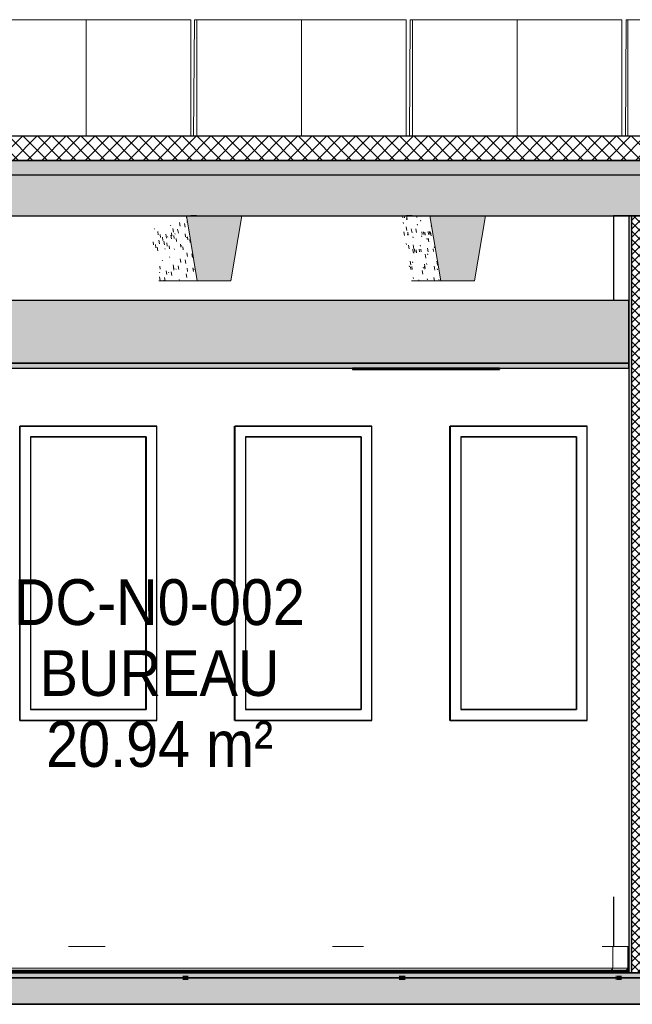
# Model space of a CAD drawing. Header units: centimetres. Extents: x -3137 to 8943, y -3619 to 550.
# Tile 8 of 47: x 142 to 397, y -13 to 396. Entities that reach past the tile are written whole.
import ezdxf

# ---------------------------------------------------------------- set-up
doc = ezdxf.new("R2010")
doc.units = ezdxf.units.CM
doc.linetypes.add('Tiret_2_', pattern=[0.25, 0.125, -0.125])
for name, color, linetype, lineweight in [('0-1', 7, 'Continuous', 5), ('HACHURE_C-5', 7, 'Continuous', 18), ('MUR', 7, 'Continuous', 25), ('MUR_C', 7, 'Continuous', 25), ('OSSATURE', 7, 'Continuous', 18), ('OSSATURE-3', 7, 'Continuous', 25), ('PLAF', 7, 'Continuous', 25), ('SERRU-traverse', 7, 'Continuous', 18), ('SOL', 7, 'Continuous', 25), ('SOL_C', 7, 'Continuous', 25), ('TOIT_C', 7, 'Continuous', 25)]:
    doc.layers.add(name, color=color, linetype=linetype, lineweight=lineweight)
for name, color, linetype, lineweight, true_color in [('A-FLOR-PATT-1', 7, 'Continuous', 25, 0x616161), ('A-FLOR-PATT-2', 7, 'Continuous', 18, 0x787878), ('A-FLOR-PATT-3', 7, 'Continuous', 25, 0x787878), ('A-ROOF-PATT-1', 9, 'Continuous', 5, 0x808080), ('ANNOTATIONS-1', 4, 'Tiret_2_', 100, 0x00ffff), ('ETIQUETTE-1', 9, 'Continuous', 30, 0x808080), ('HACHURE_C-3', 7, 'Continuous', 5, 0xdadada), ('MENUISERIES-2', 9, 'Continuous', 18, 0x808080), ('MENUISERIES-3', 9, 'Continuous', 25, 0x808080), ('MENUISERIES-4', 7, 'Continuous', 25, 0x5c63b1), ('MOBILIER-2', 7, 'Continuous', 25, 0x7f7f7f), ('OSSATURE-1', 9, 'Continuous', 5, 0x808080), ('OSSATURE-2', 9, 'Continuous', 18, 0x808080), ('OSSATURE_C-1', 9, 'Continuous', 18, 0x808080), ('PLAF-1', 7, 'Continuous', 25, 0xffcd9b), ('PLAF-2', 7, 'Continuous', 25, 0x2ccfd3), ('PLAF_C-1', 7, 'Continuous', 25, 0xffcd9b), ('PLAF_C-2', 7, 'Continuous', 25, 0x2ccfd3), ('SERRU-2', 9, 'Continuous', 18, 0x808080), ('TOIT-1', 9, 'Continuous', 25, 0x808080), ('TOIT_C-1', 9, 'Continuous', 25, 0x808080), ('Z-2', 9, 'Continuous', 18, 0x808080)]:
    doc.layers.add(name, color=color, linetype=linetype, lineweight=lineweight, true_color=true_color)
doc.styles.add('Arial', font='arial.ttf', dxfattribs={"width": 0.9, "height": 19})

# ---------------------------------------------------------------- blocks, each defined once
blk = doc.blocks.new('XXX_VIDE FENETRE - 550-V6-Coupe AA_Lot 05_Faux-plafond')
at = {"layer": 'MENUISERIES-3'}
for p, q in [((-1052.81, 226.98), (-996.29, 226.98)), ((-1052.81, 226.98), (-996.29, 226.98)), ((-1052.75, 226.98), (-1052.81, 226.98)), ((-995.87, 226.98), (-1052.75, 226.98)), ((-1052.75, 226.98), (-1052.75, 104.81)), ((-996.84, 226.98), (-996.29, 226.98)), ((-996.29, 226.98), (-995.9, 226.98)), ((-995.87, 104.81), (-995.87, 226.98)), ((-1048.26, 222.48), (-1048.26, 109.31)), ((-1000.78, 222.48), (-1048.26, 222.48)), ((-1048.26, 222.48), (-1000.36, 222.48)), ((-1000.36, 222.48), (-1000.78, 222.48)), ((-1000.36, 222.48), (-1000.36, 109.31)), ((-1048.26, 109.31), (-1000.36, 109.31)), ((-1000.78, 109.31), (-1048.26, 109.31)), ((-1000.36, 109.31), (-1000.78, 109.31)), ((-1052.81, 104.81), (-1025.37, 104.81)), ((-996.29, 104.81), (-1052.81, 104.81)), ((-1052.81, 104.81), (-1052.75, 104.81)), ((-996.29, 104.81), (-1052.81, 104.81)), ((-1052.75, 104.81), (-995.87, 104.81)), ((-996.93, 104.81), (-996.29, 104.81)), ((-996.29, 104.81), (-995.9, 104.81))]:
    blk.add_line(p, q, dxfattribs=at)
at = {"layer": 'MENUISERIES-4'}
for p, q in [((-1000.66, 222.48), (-1048.26, 222.48)), ((-1048.26, 222.48), (-1000.56, 222.48)), ((-1000.56, 222.48), (-1000.66, 222.48)), ((-1000.56, 222.48), (-1000.56, 109.31)), ((-1000.56, 109.31), (-1048.26, 109.31)), ((-1048.26, 109.31), (-1000.66, 109.31)), ((-1000.66, 109.31), (-1000.56, 109.31))]:
    blk.add_line(p, q, dxfattribs=at)
blk = doc.blocks.new('XXX_VIDE FENETRE - 550-V7-Coupe AA_Lot 05_Faux-plafond')
at = {"layer": 'MENUISERIES-3'}
for p, q in [((-906.62, 226.98), (-963.54, 226.98)), ((-963.54, 226.98), (-963.54, 104.81)), ((-963.52, 226.98), (-906.95, 226.98)), ((-963.52, 226.98), (-906.95, 226.98)), ((-907.4, 226.98), (-906.95, 226.98)), ((-906.95, 226.98), (-906.65, 226.98)), ((-906.62, 104.81), (-906.62, 226.98)), ((-959.05, 222.48), (-959.05, 109.31)), ((-911.45, 222.48), (-959.05, 222.48)), ((-959.05, 222.48), (-911.11, 222.48)), ((-911.11, 222.48), (-911.45, 222.48)), ((-911.11, 222.48), (-911.11, 109.31)), ((-959.05, 109.31), (-911.11, 109.31)), ((-911.45, 109.31), (-959.05, 109.31)), ((-911.11, 109.31), (-911.45, 109.31)), ((-963.54, 104.81), (-906.62, 104.81)), ((-906.95, 104.81), (-963.52, 104.81)), ((-906.95, 104.81), (-963.52, 104.81)), ((-963.38, 104.81), (-908.45, 104.81)), ((-907.46, 104.81), (-906.95, 104.81)), ((-906.95, 104.81), (-906.65, 104.81))]:
    blk.add_line(p, q, dxfattribs=at)
at = {"layer": 'MENUISERIES-4'}
for p, q in [((-911.35, 222.48), (-959.05, 222.48)), ((-959.05, 222.48), (-911.27, 222.48)), ((-911.27, 222.48), (-911.35, 222.48)), ((-911.27, 222.48), (-911.27, 109.31)), ((-911.27, 109.31), (-959.05, 109.31)), ((-959.05, 109.31), (-911.35, 109.31)), ((-911.35, 109.31), (-911.27, 109.31))]:
    blk.add_line(p, q, dxfattribs=at)
blk = doc.blocks.new('XXX_VIDE FENETRE - 550-V8-Coupe AA_Lot 05_Faux-plafond')
at = {"layer": 'MENUISERIES-3'}
for p, q in [((-874.22, 226.98), (-817.53, 226.98)), ((-874.22, 226.98), (-817.53, 226.98)), ((-817.24, 226.98), (-874.18, 226.98)), ((-874.18, 226.98), (-874.18, 104.81)), ((-817.97, 226.98), (-817.53, 226.98)), ((-817.53, 226.98), (-817.27, 226.98)), ((-817.24, 104.81), (-817.24, 226.98)), ((-869.69, 222.48), (-869.69, 109.31)), ((-822.03, 222.48), (-869.69, 222.48)), ((-869.69, 222.48), (-821.73, 222.48)), ((-821.73, 222.48), (-822.03, 222.48)), ((-821.73, 222.48), (-821.73, 109.31)), ((-869.69, 109.31), (-821.73, 109.31)), ((-822.03, 109.31), (-869.69, 109.31)), ((-821.73, 109.31), (-822.03, 109.31)), ((-817.53, 104.81), (-874.22, 104.81)), ((-817.53, 104.81), (-874.22, 104.81)), ((-874.18, 104.81), (-817.24, 104.81)), ((-873.91, 104.81), (-818.97, 104.81)), ((-817.97, 104.81), (-817.53, 104.81)), ((-817.53, 104.81), (-817.27, 104.81))]:
    blk.add_line(p, q, dxfattribs=at)
at = {"layer": 'MENUISERIES-4'}
for p, q in [((-821.94, 222.48), (-869.69, 222.48)), ((-869.69, 222.48), (-821.88, 222.48)), ((-821.88, 222.48), (-821.94, 222.48)), ((-821.88, 222.48), (-821.88, 109.31)), ((-821.88, 109.31), (-869.69, 109.31)), ((-869.69, 109.31), (-821.94, 109.31)), ((-821.94, 109.31), (-821.88, 109.31))]:
    blk.add_line(p, q, dxfattribs=at)
blk = doc.blocks.new('Garde-corps - Garde-corps-505703-Coupe AA_Lot 05_Faux-plafond')
at = {"layer": 'SERRU-traverse'}
for p, q in [((-1233.91, 11), (-1233.91, 1.95)), ((-1233.61, 2.04), (-1233.61, 10.7)), ((-1139.76, 11), (-1126.81, 11)), ((-1032.55, 11), (-1017.33, 11)), ((-923, 11), (-910.11, 11)), ((-811.02, 11), (-806.26, 11)), ((-806.55, 2.04), (-806.55, 10.7)), ((-800.03, 11), (-806.26, 11)), ((-806.26, 11), (-800.03, 11)), ((-800.33, 10.7), (-800.33, 2.04)), ((-800.03, 1.95), (-800.03, 11)), ((-1233.91, 1.95), (-1233.21, 1)), ((-1232.56, 1), (-1233.91, 1)), ((-1233.21, 1), (-1233.91, 1)), ((-1233.91, 1), (-807.57, 1)), ((-1233.91, 1), (-806.94, 1)), ((-1232.9, 1.08), (-1233.61, 2.04)), ((-1233.61, 2.04), (-806.55, 2.04)), ((-1233.21, 1), (-1232.56, 1)), ((-1232.65, 1.11), (-1233.14, 1.11)), ((-1232.72, 1.08), (-1232.9, 1.08)), ((-1232.72, 1.08), (-1232.9, 1.08)), ((-1232.66, 1.11), (-807.48, 1.11)), ((-807.57, 1), (-801.38, 1)), ((-801.28, 1.11), (-807.48, 1.11)), ((-806.55, 2.04), (-800.33, 2.04)), ((-801.38, 1), (-800.72, 1)), ((-801.35, 1.08), (-801.04, 1.08)), ((-801.35, 1.08), (-801.21, 1.08)), ((-801.04, 1.08), (-801.21, 1.08)), ((-800.33, 2.04), (-801.04, 1.08)), ((-800.72, 1), (-800.03, 1.95))]:
    blk.add_line(p, q, dxfattribs=at)
at = {"layer": 'SERRU-traverse', "flags": 128}
for points in [[(-1233.61, 10.7), (-1233.62, 10.77), (-1233.64, 10.83), (-1233.67, 10.89), (-1233.72, 10.94), (-1233.78, 10.97), (-1233.84, 10.99), (-1233.91, 11)], [(-806.55, 10.7), (-806.54, 10.78), (-806.51, 10.85), (-806.47, 10.91), (-806.42, 10.95), (-806.37, 10.98), (-806.31, 11), (-806.26, 11)], [(-800.03, 11), (-800.09, 10.99), (-800.16, 10.97), (-800.21, 10.94), (-800.26, 10.89), (-800.3, 10.83), (-800.32, 10.77), (-800.33, 10.7)], [(-1232.56, 1), (-1232.56, 1.02), (-1232.56, 1.05), (-1232.57, 1.07), (-1232.59, 1.09), (-1232.61, 1.1), (-1232.63, 1.11), (-1232.66, 1.11), (-1232.68, 1.11), (-1232.7, 1.1), (-1232.72, 1.08)], [(-807.57, 1), (-807.57, 1.03), (-807.57, 1.06), (-807.55, 1.08), (-807.53, 1.1), (-807.51, 1.11), (-807.49, 1.11)], [(-807.23, 1.1), (-806.9, 1.56), (-806.55, 2.04)], [(-801.21, 1.08), (-801.23, 1.1), (-801.25, 1.11), (-801.28, 1.11), (-801.3, 1.11), (-801.33, 1.1), (-801.35, 1.09), (-801.36, 1.07), (-801.37, 1.05), (-801.38, 1.02), (-801.38, 1)]]:
    blk.add_lwpolyline(points, dxfattribs=at)
blk = doc.blocks.new('B02_ARC_rvt-2-Coupe AA_Lot 05_Faux-plafond')
at = {"layer": 'A-FLOR-PATT-1'}
blk.add_hatch(color=256, dxfattribs=at).paths.add_polyline_path([(-995.41, 0), (-800.03, 0), (-800.03, 0.8), (-1233.91, 0.8), (-1233.91, 0), (-1027.3, 0)])
at = {"layer": 'A-FLOR-PATT-2'}
h = blk.add_hatch(dxfattribs=at)
h.set_pattern_fill('FP_5', color=256, style=0, pattern_type=2)
h.set_pattern_definition([(45, (-3.562, -172.5), (-3.005204, 3.005204), []), (135, (-3.562, -172.5), (-3.005204, -3.005204), [])])
h.paths.add_polyline_path([(-541.11, 337.21), (-541.11, 347.21), (-2122.25, 347.21), (-2122.25, 337.21), (-550.52, 337.21)])
h = blk.add_hatch(dxfattribs=at)
h.set_pattern_fill('FP_4', color=256, style=0, pattern_type=2)
h.set_pattern_definition([(45, (-0.387, -172.5), (-4.490128, 4.490128), [3.175, -3.175])])
h.paths.add_polyline_path([(-644.66, -2), (1594.47, -2), (1594.47, 0), (-2122.25, 0), (-2122.25, -2), (-676.54, -2)])
at = {"layer": 'HACHURE_C-3'}
blk.add_hatch(color=256, dxfattribs=at).paths.add_polyline_path([(-798.78, 0), (-798.78, 314.21), (-800.03, 314.21), (-800.03, 0)])
at = {"layer": 'HACHURE_C-5'}
h = blk.add_hatch(dxfattribs=at)
h.set_pattern_fill('FP_3', color=256, style=0, pattern_type=2)
h.set_pattern_definition([(45, (-3.562, -172.5), (-1.767767, 1.767767), []), (135, (-3.562, -172.5), (-1.767767, -1.767767), [])])
h.paths.add_polyline_path([(-796.12, 0), (-791.77, 0), (-791.77, 314.21), (-798.78, 314.21), (-798.78, 0)])
at = {"layer": 'PLAF-1'}
blk.add_hatch(color=256, dxfattribs=at).paths.add_polyline_path([(-804.09, 251), (-800.03, 251), (-800.03, 253), (-1233.91, 253), (-1233.91, 251), (-867.86, 251)])
at = {"layer": 'PLAF-2'}
blk.add_hatch(color=256, dxfattribs=at).paths.add_polyline_path([(-1233.91, 253), (-800.03, 253), (-800.03, 279), (-1233.91, 279), (-1233.91, 267.69)])
at = {"layer": 'MUR'}
for p, q in [((-979.36, 314.21), (-981.83, 314.21)), ((-889.9, 314.21), (-892.37, 314.21)), ((-800.03, 314.21), (-806.26, 314.21)), ((-806.26, 314.21), (-806.26, 279)), ((-800.41, 314.21), (-802.9, 314.21)), ((-1052.81, 226.98), (-995.9, 226.98)), ((-1052.81, 104.81), (-1052.81, 226.98)), ((-996.84, 226.98), (-995.9, 226.98)), ((-963.58, 104.81), (-963.58, 226.98)), ((-963.52, 226.98), (-906.65, 226.98)), ((-907.45, 226.98), (-906.65, 226.98)), ((-874.22, 226.98), (-817.27, 226.98)), ((-874.22, 104.81), (-874.22, 226.98)), ((-817.97, 226.98), (-817.27, 226.98)), ((-995.9, 104.81), (-1052.81, 104.81)), ((-1052.81, 104.81), (-996.91, 104.81)), ((-995.9, 104.81), (-996.91, 104.81)), ((-906.65, 104.81), (-963.52, 104.81)), ((-963.38, 104.81), (-907.45, 104.81)), ((-906.65, 104.81), (-907.45, 104.81)), ((-817.27, 104.81), (-874.22, 104.81)), ((-873.91, 104.81), (-817.97, 104.81)), ((-817.27, 104.81), (-817.97, 104.81)), ((-806.26, 31.57), (-806.26, 11)), ((-880.05, 0), (-788.15, 0)), ((-806.26, 0), (-800.03, 0))]:
    blk.add_line(p, q, dxfattribs=at)
at = {"layer": 'MUR', "flags": 128}
for points in [[(-1243.5, 314.21), (-1134.26, 314.21), (-1024.97, 314.21), (-915.64, 314.21), (-806.26, 314.21)], [(-806.26, 0), (-915.64, 0), (-1024.97, 0), (-1134.26, 0), (-1243.5, 0)], [(-1142.23, 0), (-1021.39, 0), (-896.08, 0), (-891.4, 0)]]:
    blk.add_lwpolyline(points, dxfattribs=at)
at = {"layer": 'MUR_C'}
for p, q in [((-800.03, 314.21), (-800.03, 0)), ((-790.52, 314.21), (-800.03, 314.21)), ((-798.78, 0), (-798.78, 314.21)), ((-800.03, 0), (-790.52, 0))]:
    blk.add_line(p, q, dxfattribs=at)
at = {"layer": 'PLAF'}
for p, q in [((-806.26, 279), (-1233.91, 279)), ((-913.49, 253), (-1094.71, 253)), ((-1094.71, 253), (-913.49, 253)), ((-1094.71, 251), (-913.49, 251)), ((-807.57, 253), (-854.77, 253)), ((-854.77, 253), (-807.57, 253)), ((-854.77, 251), (-807.62, 251))]:
    blk.add_line(p, q, dxfattribs=at)
at = {"layer": 'PLAF_C-1'}
for p, q in [((-800.03, 253), (-1233.91, 253)), ((-1233.91, 251), (-800.03, 251)), ((-800.03, 251), (-800.03, 253))]:
    blk.add_line(p, q, dxfattribs=at)
at = {"layer": 'PLAF_C-2'}
for p, q in [((-800.03, 279), (-1233.91, 279)), ((-800.03, 253), (-800.03, 279)), ((-1233.91, 253), (-800.03, 253))]:
    blk.add_line(p, q, dxfattribs=at)
at = {"layer": 'SOL'}
for p, q in [((-979.27, 347.21), (-981.83, 347.21)), ((-889.82, 347.21), (-892.38, 347.21)), ((-800.34, 347.21), (-802.9, 347.21)), ((-981.83, 337.21), (-979.27, 337.21)), ((-892.38, 337.21), (-889.82, 337.21)), ((-802.9, 337.21), (-800.34, 337.21)), ((-1243.5, 0), (-806.26, 0)), ((-970.55, 1), (-1233.91, 1)), ((-970.51, 0.8), (-1233.91, 0.8)), ((-1233.91, 0.8), (-970.51, 0.8)), ((-980.86, 0), (-1231.6, 0)), ((-806.26, 0.8), (-970.26, 0.8)), ((-970.26, 0.8), (-806.26, 0.8)), ((-806.26, 1), (-970.25, 1)), ((-712.4, 0), (-963.53, 0)), ((-2137.99, -2), (-69.28, -2))]:
    blk.add_line(p, q, dxfattribs=at)
at = {"layer": 'SOL_C'}
for p, q in [((-550.52, 347.21), (-2122.25, 347.21)), ((-2122.25, 337.21), (-541.11, 337.21)), ((1594.47, 0), (-2122.25, 0)), ((-800.03, 1), (-1233.91, 1)), ((-800.03, 0.8), (-1233.91, 0.8)), ((-1233.91, 0.8), (-800.03, 0.8)), ((-1233.91, 0), (-800.03, 0)), ((-800.03, 0.8), (-800.03, 1)), ((-800.03, 0), (-800.03, 0.8)), ((-2122.25, -2), (1594.47, -2))]:
    blk.add_line(p, q, dxfattribs=at)
at = {"layer": 'MENUISERIES-2'}
for name in ['XXX_VIDE FENETRE - 550-V6-Coupe AA_Lot 05_Faux-plafond', 'XXX_VIDE FENETRE - 550-V7-Coupe AA_Lot 05_Faux-plafond', 'XXX_VIDE FENETRE - 550-V8-Coupe AA_Lot 05_Faux-plafond']:
    blk.add_blockref(name, (0, 0), dxfattribs=at)
at = {"layer": 'SERRU-2'}
blk.add_blockref('Garde-corps - Garde-corps-505703-Coupe AA_Lot 05_Faux-plafond', (0, 0), dxfattribs=at)
blk = doc.blocks.new('20_MUR PREFA_01 - Type 1-V41-Coupe AA_Lot 05_Faux-plafond')
at = {"layer": 'Z-2'}
for p, q in [((-847.28, 395.59), (-846.35, 395.59)), ((-846.35, 395.59), (-846.35, 347.21))]:
    blk.add_line(p, q, dxfattribs=at)
blk = doc.blocks.new('20_MUR PREFA_01 - Type 1-V42-Coupe AA_Lot 05_Faux-plafond')
at = {"layer": 'Z-2'}
for p, q in [((-936.88, 395.59), (-935.81, 395.59)), ((-935.81, 395.59), (-935.81, 347.21))]:
    blk.add_line(p, q, dxfattribs=at)
blk = doc.blocks.new('20_MUR PREFA_01 - Type 1-V43-Coupe AA_Lot 05_Faux-plafond')
at = {"layer": 'Z-2'}
for p, q in [((-1026.45, 395.59), (-1025.25, 395.59)), ((-1025.25, 395.59), (-1025.25, 347.21))]:
    blk.add_line(p, q, dxfattribs=at)
blk = doc.blocks.new('B02_DC_STR_rvt-2-Coupe AA_Lot 05_Faux-plafond')
at = {"layer": 'A-FLOR-PATT-3'}
blk.add_hatch(color=256, dxfattribs=at).paths.add_polyline_path([(-2156.27, -13), (1660.55, -13), (1660.55, -8.88), (1647.97, -8.88), (1647.97, -2), (-2175.78, -2), (-2175.78, -8.88), (-2188.37, -8.88), (-2188.37, -13), (-2175.78, -13)])
at = {"layer": 'A-ROOF-PATT-1'}
blk.add_hatch(color=256, dxfattribs=at).paths.add_polyline_path([(-2120.16, 314.21), (-586.99, 314.21), (-587.16, 315.21), (-564.15, 315.21), (-564.32, 314.21), (-485.99, 314.21), (-486.32, 316.21), (-463.32, 316.21), (-463.65, 314.21), (-389.29, 314.21), (-389.63, 316.21), (-366.62, 316.21), (-366.95, 314.21), (-288.7, 314.21), (-289.03, 316.21), (-266.03, 316.21), (-266.36, 314.21), (-191.25, 314.21), (-191.58, 316.21), (-168.58, 316.21), (-168.91, 314.21), (-90.3, 314.21), (-90.8, 317.21), (-67.8, 317.21), (-68.3, 314.21), (6.12, 314.21), (5.79, 316.21), (28.79, 316.21), (28.46, 314.21), (107.97, 314.21), (107.63, 316.21), (130.64, 316.21), (130.31, 314.21), (204.42, 314.21), (204.09, 316.21), (227.1, 316.21), (226.76, 314.21), (307.78, 314.21), (307.44, 316.21), (330.47, 316.21), (330.13, 314.21), (405.56, 314.21), (405.22, 316.21), (428.25, 316.21), (427.91, 314.21), (507.27, 314.21), (506.93, 316.21), (529.97, 316.21), (529.64, 314.21), (604.57, 314.21), (604.24, 316.21), (627.28, 316.21), (626.95, 314.21), (706.47, 314.21), (706.13, 316.21), (729.2, 316.21), (728.87, 314.21), (803.39, 314.21), (803.06, 316.21), (826.13, 316.21), (825.79, 314.21), (906.9, 314.21), (906.57, 316.21), (929.67, 316.21), (929.33, 314.21), (1004, 314.21), (1003.67, 316.21), (1026.77, 316.21), (1026.43, 314.21), (1108.65, 314.21), (1108.32, 316.21), (1131.45, 316.21), (1131.12, 314.21), (1206.57, 314.21), (1206.23, 316.21), (1229.37, 316.21), (1229.03, 314.21), (1310.51, 314.21), (1310.17, 316.21), (1333.36, 316.21), (1333.02, 314.21), (1408.63, 314.21), (1408.29, 316.21), (1431.48, 316.21), (1431.14, 314.21), (1506.06, 314.21), (1505.73, 316.21), (1528.91, 316.21), (1528.58, 314.21), (1591.63, 314.21), (1591.63, 331.21), (-2120.16, 331.21), (-2120.16, 318.3)])
at = {"layer": 'OSSATURE'}
h = blk.add_hatch(dxfattribs=at)
h.set_pattern_fill('FP_17', color=256, style=0, pattern_type=2)
h.set_pattern_definition([(280.733, (-874.796, -317.979), (8.4012582, -40.8164681), [1.577, -27.09, 1.577, -179.981]), (280.733, (-874.796, -317.979), (8.4012582, -40.8164681), [-30.244, -27.09, 1.577, -55.757, -95.557]), (280.733, (-874.796, -317.979), (8.4012582, -40.8164681), [-114.668, 1.577, -27.09, 1.577, -65.313]), (280.733, (-874.796, -317.979), (8.4012582, -40.8164681), [-144.912, -17.535, 1.577, -46.202]), (96.566, (-872.126, -330.309), (-3.6110939, 24.3608678), [1.284, -22.061, 1.284, -146.565]), (96.566, (-872.126, -330.309), (-3.6110939, 24.3608678), [-24.629, -22.061, 1.284, -45.405, -77.815]), (96.566, (-872.126, -330.309), (-3.6110939, 24.3608678), [-93.378, 1.284, -22.061, 1.284, -53.187]), (96.566, (-872.126, -330.309), (-3.6110939, 24.3608678), [-118.007, -14.279, 1.284, -37.624]), (118.221, (-871.237, -327.991), (-10.943658, 13.379443), [0.31048, -5.335, 0.31048, -35.442]), (118.221, (-871.237, -327.991), (-10.943658, 13.379443), [-5.956, -5.335, 0.31048, -10.98, -18.817]), (118.221, (-871.237, -327.991), (-10.943658, 13.379443), [-22.58, 0.31048, -5.335, 0.31048, -12.861]), (118.221, (-871.237, -327.991), (-10.943658, 13.379443), [-28.536, -3.453, 0.31048, -9.098])])
h.paths.add_polyline_path([(-979.13, 287.21), (-983.64, 314.21), (-999.5, 314.21), (-995, 287.21)])
h = blk.add_hatch(dxfattribs=at)
h.set_pattern_fill('FP_18', color=256, style=0, pattern_type=2)
h.set_pattern_definition([(280.17, (-778.168, -301.736), (7.8617506, -41.139227), [1.619, -27.809, 1.619, -184.755]), (280.17, (-778.168, -301.736), (7.8617506, -41.139227), [-31.046, -27.809, 1.619, -57.236, -98.091]), (280.17, (-778.168, -301.736), (7.8617506, -41.139227), [-117.71, 1.619, -27.809, 1.619, -67.045]), (280.17, (-778.168, -301.736), (7.8617506, -41.139227), [-148.755, -18, 1.619, -47.427]), (96.902, (-775.57, -314.875), (-3.24590866, 21.44232366), [1.189, -20.429, 1.189, -135.728]), (96.902, (-775.57, -314.875), (-3.24590866, 21.44232366), [-22.807, -20.429, 1.189, -42.048, -72.061]), (96.902, (-775.57, -314.875), (-3.24590866, 21.44232366), [-86.474, 1.189, -20.429, 1.189, -49.254]), (96.902, (-775.57, -314.875), (-3.24590866, 21.44232366), [-109.281, -13.223, 1.189, -34.842]), (109.098, (-774.704, -314.33), (-8.2860804, 18.5583658), [0.43672, -7.504, 0.43672, -49.852]), (109.098, (-774.704, -314.33), (-8.2860804, 18.5583658), [-8.377, -7.504, 0.43672, -15.444, -26.468]), (109.098, (-774.704, -314.33), (-8.2860804, 18.5583658), [-31.761, 0.43672, -7.504, 0.43672, -18.091]), (109.098, (-774.704, -314.33), (-8.2860804, 18.5583658), [-40.138, -4.857, 0.43672, -12.797])])
h.paths.add_polyline_path([(-890.11, 287.21), (-878.05, 287.21), (-882.55, 314.21), (-894.6, 314.21), (-892.48, 301.43)])
at = {"layer": 'OSSATURE-1'}
for points in [[(-965.11, 287.21), (-960.6, 314.21), (-983.64, 314.21), (-979.13, 287.21)], [(-864.03, 287.21), (-859.53, 314.21), (-882.55, 314.21), (-878.05, 287.21), (-867.86, 287.21)]]:
    blk.add_hatch(color=256, dxfattribs=at).paths.add_polyline_path(points)
at = {"layer": 'TOIT-1'}
blk.add_hatch(color=256, dxfattribs=at).paths.add_polyline_path([(-102.58, 331.21), (1591.63, 331.21), (1591.63, 337.21), (-2120.16, 337.21), (-2120.16, 331.21), (-166.35, 331.21)])
at = {"layer": 'ANNOTATIONS-1'}
for p, q in [((-985.06, -2), (-982.67, -2)), ((-895.24, -2), (-892.78, -2)), ((-805.39, -2), (-802.86, -2))]:
    blk.add_line(p, q, dxfattribs=at)
at = {"layer": 'MUR'}
for p, q in [((-2150.81, -13), (1649.68, -13)), ((1645.3, -13), (-2146.43, -13))]:
    blk.add_line(p, q, dxfattribs=at)
at = {"layer": 'OSSATURE-2'}
for p, q in [((-983.02, 395.59), (-1069.88, 395.59)), ((-981.82, 395.59), (-1068.68, 395.59)), ((-983.02, 395.59), (-981.82, 395.59)), ((-981.82, 395.59), (-981.82, 347.21)), ((-980.32, 395.59), (-980.64, 347.21)), ((-979.26, 395.59), (-980.32, 395.59)), ((-893.43, 395.59), (-980.32, 395.59)), ((-979.26, 347.21), (-979.26, 395.59)), ((-892.37, 395.59), (-979.26, 395.59)), ((-893.43, 395.59), (-892.37, 395.59)), ((-892.37, 395.59), (-892.37, 347.21)), ((-890.74, 395.59), (-891.01, 347.21)), ((-889.81, 395.59), (-890.74, 395.59)), ((-803.82, 395.59), (-890.74, 395.59)), ((-889.81, 347.21), (-889.81, 395.59)), ((-802.89, 395.59), (-889.81, 395.59)), ((-803.82, 395.59), (-802.89, 395.59)), ((-802.89, 395.59), (-802.89, 347.21)), ((-801.12, 395.59), (-801.35, 347.21)), ((-800.33, 395.59), (-801.12, 395.59)), ((-714.18, 395.59), (-801.12, 395.59)), ((-800.33, 347.21), (-800.33, 395.59)), ((-713.39, 395.59), (-800.33, 395.59)), ((-983.64, 314.21), (-1000.36, 314.21)), ((-960.6, 314.21), (-983.64, 314.21)), ((-882.55, 314.21), (-895.25, 314.21)), ((-859.53, 314.21), (-882.55, 314.21)), ((-995, 287.21), (-979.13, 287.21)), ((-890.11, 287.21), (-878.05, 287.21)), ((-997.91, -2), (-980.44, -2)), ((-997.91, -2), (-993.32, -2)), ((-984.19, -2), (-985.05, -2)), ((-984.19, -2), (-980.86, -2)), ((-982.69, -2), (-984.19, -2)), ((-980.44, -2), (-984.19, -2)), ((-980.86, -2), (-963.38, -2)), ((-973.85, -2), (-963.38, -2)), ((-908.45, -2), (-890.97, -2)), ((-908.45, -2), (-903.5, -2)), ((-894.3, -2), (-895.23, -2)), ((-890.97, -2), (-894.3, -2)), ((-894.29, -2), (-891.4, -2)), ((-892.79, -2), (-894.29, -2)), ((-891.4, -2), (-873.91, -2)), ((-884.03, -2), (-873.91, -2)), ((-818.97, -2), (-801.48, -2)), ((-818.97, -2), (-813.66, -2)), ((-804.38, -2), (-805.39, -2)), ((-801.48, -2), (-804.38, -2)), ((-804.37, -2), (-801.91, -2)), ((-802.87, -2), (-804.37, -2)), ((-801.91, -2), (-784.42, -2))]:
    blk.add_line(p, q, dxfattribs=at)
at = {"layer": 'OSSATURE_C-1'}
for p, q in [((-983.64, 314.21), (-979.13, 287.21)), ((-965.11, 287.21), (-960.6, 314.21)), ((-882.55, 314.21), (-878.05, 287.21)), ((-864.03, 287.21), (-859.53, 314.21)), ((-979.13, 287.21), (-965.11, 287.21)), ((-878.05, 287.21), (-864.03, 287.21))]:
    blk.add_line(p, q, dxfattribs=at)
at = {"layer": 'SOL'}
for p, q in [((-984.16, -2), (-985.05, -2)), ((-982.67, -2), (-984.16, -2)), ((-894.27, -2), (-895.23, -2)), ((-892.78, -2), (-894.27, -2)), ((-804.36, -2), (-805.39, -2)), ((-802.86, -2), (-804.36, -2)), ((-2219.04, -13), (1690.2, -13))]:
    blk.add_line(p, q, dxfattribs=at)
at = {"layer": 'SOL_C'}
for p, q in [((1647.97, -2), (-2175.78, -2)), ((-2123.96, -13), (1590.97, -13))]:
    blk.add_line(p, q, dxfattribs=at)
at = {"layer": 'TOIT-1'}
for p, q in [((-979.42, 337.21), (-981.82, 337.21)), ((-889.95, 337.21), (-892.38, 337.21)), ((-800.45, 337.21), (-802.9, 337.21)), ((-983.64, 314.21), (-960.6, 314.21)), ((-981.82, 314.21), (-979.42, 314.21)), ((-892.38, 314.21), (-889.95, 314.21)), ((-882.55, 314.21), (-859.53, 314.21)), ((-802.9, 314.21), (-800.45, 314.21))]:
    blk.add_line(p, q, dxfattribs=at)
at = {"layer": 'TOIT_C'}
blk.add_line((-2120.16, 331.21), (1591.63, 331.21), dxfattribs=at)
at = {"layer": 'TOIT_C-1'}
for p, q in [((1591.63, 337.21), (-2120.16, 337.21)), ((-1057.55, 314.21), (-983.64, 314.21)), ((-960.6, 314.21), (-882.55, 314.21)), ((-859.53, 314.21), (-785.33, 314.21))]:
    blk.add_line(p, q, dxfattribs=at)
at = {"layer": 'OSSATURE-3'}
for name in ['20_MUR PREFA_01 - Type 1-V43-Coupe AA_Lot 05_Faux-plafond', '20_MUR PREFA_01 - Type 1-V42-Coupe AA_Lot 05_Faux-plafond', '20_MUR PREFA_01 - Type 1-V41-Coupe AA_Lot 05_Faux-plafond']:
    blk.add_blockref(name, (0, 0), dxfattribs=at)
blk = doc.blocks.new('604_DALLE LED 600x600MM - 26W 4000K 3600lm-V56-Coupe AA_Lot 05_Faux-plafond')
at = {"layer": 'MOBILIER-2'}
for p, q in [((-1153.43, 251), (-1154.6, 251)), ((-1154.6, 251), (-1153.21, 251)), ((-1154.6, 251), (-1154.6, 250.5)), ((-1153.21, 250.5), (-1154.6, 250.5)), ((-1154.6, 250.5), (-1094.92, 250.5)), ((-1152.09, 251), (-1153.43, 251)), ((-1096.04, 250.5), (-1153.43, 250.5)), ((-1152.09, 250.5), (-1153.43, 250.5)), ((-1096.04, 250.5), (-1153.43, 250.5)), ((-1153.43, 250.5), (-1152.09, 250.5)), ((-1153.21, 251), (-1093.53, 251)), ((-1153.21, 251), (-1153.21, 250.5)), ((-1093.53, 250.5), (-1153.21, 250.5)), ((-1094.7, 251), (-1152.09, 251)), ((-1152.09, 250.5), (-1094.7, 250.5)), ((-1152.09, 250.5), (-1094.7, 250.5)), ((-1094.7, 250.5), (-1096.04, 250.5)), ((-1094.7, 250.5), (-1096.04, 250.5)), ((-1094.92, 250.5), (-1093.53, 250.5)), ((-1093.53, 251), (-1094.7, 251)), ((-1093.53, 251), (-1093.53, 250.5))]:
    blk.add_line(p, q, dxfattribs=at)
blk = doc.blocks.new('B02_ELE_rvt-2-Coupe AA_Lot 05_Faux-plafond')
at = {"layer": 'MOBILIER-2'}
blk.add_blockref('604_DALLE LED 600x600MM - 26W 4000K 3600lm-V56-Coupe AA_Lot 05_Faux-plafond', (239.93, 0), dxfattribs=at)

msp = doc.modelspace()

# ---------------------------------------------------------------- block references
at = {"layer": '0-1'}
for name in ['B02_DC_STR_rvt-2-Coupe AA_Lot 05_Faux-plafond', 'B02_ARC_rvt-2-Coupe AA_Lot 05_Faux-plafond', 'B02_ELE_rvt-2-Coupe AA_Lot 05_Faux-plafond']:
    msp.add_blockref(name, (1195.219, 0), dxfattribs=at)

# ---------------------------------------------------------------- texts
at = {"layer": 'ETIQUETTE-1', "char_height": 19, "attachment_point": 1, "style": 'Arial'}
for s, insert, width in [('DC-N0-002', (139.975, 163.395), 145.74679), ('BUREAU', (150.69, 133.96), 120.13287), ('20.94 m²', (153.369, 104.525), 113.27844)]:
    msp.add_mtext(s, dxfattribs=dict(at, insert=insert, width=width))

doc.saveas('drawing.dxf')
